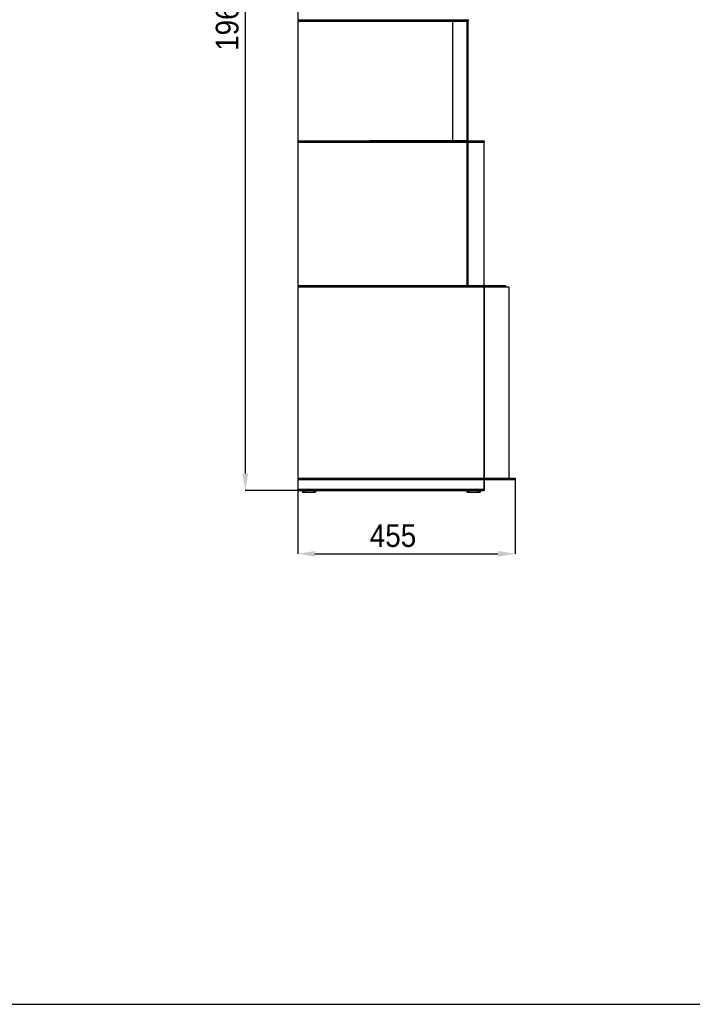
# Model space of a CAD drawing. Header units: millimetres. Extents: x 2576 to 14724, y 480 to 4785.
# Tile 2 of 7: x 10241 to 11649, y 480 to 2541. Entities that reach past the tile are written whole.
import ezdxf

# ---------------------------------------------------------------- set-up
doc = ezdxf.new("R2010")
doc.units = ezdxf.units.MM
doc.header["$LTSCALE"] = 18
doc.header["$PDSIZE"] = -1
doc.linetypes.add('SLD-Solido', pattern=[0])
doc.layers.add('QUOTE', color=1, linetype='SLD-Solido')
doc.layers.add('SCHIZZI', color=9, linetype='Continuous')
doc.styles.add('SLDTEXTSTYLE0', font='GOTHIC.TTF', dxfattribs={"width": 0.913})
doc.dimstyles.new('SLDDIMSTYLE0', dxfattribs={"dimtxt": 47.625, "dimasz": 36, "dimexe": 0, "dimexo": 0.0625, "dimgap": 11.90625, "dimtad": 1, "dimdec": 1, "dimrnd": 1e-09, "dimzin": 12, "dimdsep": 46, "dimtxsty": 'SLDTEXTSTYLE0', "dimsah": 1, "dimcen": 0.09, "dimadec": 0, "dimazin": 3, "dimtfac": 1, "dimtdec": 1, "dimtofl": 0, "dimtmove": 0, "dimatfit": 3, "dimfxl": 1, "dimfrac": 2, "dimtolj": 1, "dimtzin": 12, "dimarcsym": 0})

# ---------------------------------------------------------------- blocks, each defined once
blk = doc.blocks.new('*D17')
at = {"layer": 'Defpoints', "color": 0, "transparency": 16777216}
for p in [(10823, 1578.4), (11278, 1578.4), (11278, 1423.1)]:
    blk.add_point(p, dxfattribs=at)
at = {"layer": 'QUOTE', "color": 0, "lineweight": -2, "transparency": 16777216}
for p, q in [((10823, 1578.3), (10823, 1423.1)), ((11278, 1578.3), (11278, 1423.1)), ((10859, 1423.1), (11242, 1423.1))]:
    blk.add_line(p, q, dxfattribs=at)
at = {"layer": 'QUOTE', "color": 0, "transparency": 16777216}
for points in [[(10859, 1429.1), (10859, 1417.1), (10823, 1423.1)], [(11242, 1429.1), (11242, 1417.1), (11278, 1423.1)]]:
    blk.add_solid(points, dxfattribs=at)
at = {"layer": 'QUOTE', "color": 0, "transparency": 16777216, "insert": (11022.5, 1485.1), "char_height": 47.62, "attachment_point": 2, "style": 'SLDTEXTSTYLE0'}
blk.add_mtext('\\A1;455', dxfattribs=at)
blk = doc.blocks.new('*D18')
at = {"layer": 'Defpoints', "color": 0, "transparency": 16777216}
for p in [(10825, 3520.7), (10713.3, 1555.3), (10823, 1555.3)]:
    blk.add_point(p, dxfattribs=at)
at = {"layer": 'QUOTE', "color": 0, "lineweight": -2, "transparency": 16777216}
for p, q in [((10824.9, 3520.7), (10713.3, 3520.7)), ((10713.3, 3484.7), (10713.3, 1591.3)), ((10822.9, 1555.3), (10713.3, 1555.3))]:
    blk.add_line(p, q, dxfattribs=at)
at = {"layer": 'QUOTE', "color": 0, "transparency": 16777216}
for points in [[(10707.3, 3484.7), (10719.3, 3484.7), (10713.3, 3520.7)], [(10707.3, 1591.3), (10719.3, 1591.3), (10713.3, 1555.3)]]:
    blk.add_solid(points, dxfattribs=at)
at = {"layer": 'QUOTE', "color": 0, "transparency": 16777216, "insert": (10651.4, 2564.8), "char_height": 47.62, "attachment_point": 2, "rotation": 90, "style": 'SLDTEXTSTYLE0'}
blk.add_mtext('\\A1;1965.5', dxfattribs=at)

msp = doc.modelspace()

# ---------------------------------------------------------------- linework, layer by layer
for p, q in [((10822.97, 2791.2), (10822.97, 2541)), ((10822.97, 2541), (10822.97, 2538)), ((10822.97, 2541), (10824.97, 2541)), ((10822.97, 2538), (10824.97, 2538)), ((10822.97, 2538), (10822.97, 2287.8)), ((10824.97, 2541), (10824.97, 2538)), ((10824.97, 2541), (11170.97, 2541)), ((10824.97, 2538), (11170.97, 2538)), ((10922.97, 2541), (10922.97, 2541.2)), ((10922.97, 2537.8), (10922.97, 2538)), ((11134.62, 2537.9), (10922.97, 2537.9)), ((11147.71, 2537.8), (10922.97, 2537.8)), ((11134.62, 2537.8), (11134.62, 2537.9)), ((11178, 2537.8), (11147.71, 2537.8)), ((11147.71, 2288), (11147.71, 2537.8)), ((11170.97, 2541), (11170.97, 2538)), ((11170.97, 2541), (11172.97, 2541)), ((11170.97, 2538), (11172.97, 2538)), ((11172.97, 2541), (11172.97, 2538)), ((11172.97, 2541), (11175.97, 2541)), ((11172.97, 2538), (11175.97, 2538)), ((11175.97, 2541), (11175.97, 2538)), ((11175.97, 2541), (11177.97, 2541)), ((11175.97, 2538), (11177.97, 2538)), ((11177.97, 2541), (11177.97, 2538)), ((11177.97, 2541), (11179.57, 2541)), ((11177.97, 2538), (11179.57, 2538)), ((11179.53, 2537.8), (11178, 2537.8)), ((11178, 2288), (11178, 2537.8)), ((11179.53, 2288), (11179.53, 2537.8)), ((11179.57, 2541), (11179.57, 2538)), ((10822.97, 2287.8), (10822.97, 2284.8)), ((10822.97, 2287.8), (10824.97, 2287.8)), ((10824.97, 2287.8), (10824.97, 2284.8)), ((10824.97, 2287.8), (11211.66, 2287.8)), ((10972.97, 2288), (11147.71, 2288)), ((10972.97, 2287.8), (10972.97, 2288)), ((10972.97, 2287.9), (11152.97, 2287.9)), ((11147.71, 2288), (11178, 2288)), ((11152.97, 2287.9), (11152.97, 2288)), ((11178, 2288), (11179.53, 2288)), ((11211.66, 2287.8), (11211.66, 2284.8)), ((11211.66, 2287.8), (11213.66, 2287.8)), ((11213.66, 2287.8), (11213.66, 2284.8)), ((10822.97, 2284.8), (10824.97, 2284.8)), ((10822.97, 2284.8), (10822.97, 1984.6)), ((10824.97, 2284.8), (11211.66, 2284.8)), ((10972.97, 2284.6), (10972.97, 2284.8)), ((11079.84, 2284.7), (10972.97, 2284.7)), ((11177.49, 2284.6), (10972.97, 2284.6)), ((11079.84, 2284.6), (11079.84, 2284.7)), ((11177.49, 1984.8), (11177.49, 2284.6)), ((11179.97, 2284.6), (11177.49, 2284.6)), ((11213.66, 2284.6), (11179.97, 2284.6)), ((11179.97, 1984.8), (11179.97, 2284.6)), ((11211.66, 2284.8), (11213.66, 2284.8)), ((11213.66, 1984.8), (11213.66, 2284.6)), ((10822.97, 1984.6), (10822.97, 1981.6)), ((10822.97, 1984.6), (10824.97, 1984.6)), ((10822.97, 1981.6), (10824.97, 1981.6)), ((10822.97, 1981.6), (10822.97, 1581.4)), ((10824.97, 1984.6), (10824.97, 1981.6)), ((10824.97, 1984.6), (11255.97, 1984.6)), ((10824.97, 1981.6), (11255.97, 1981.6)), ((11022.97, 1984.8), (11177.49, 1984.8)), ((11022.97, 1984.6), (11022.97, 1984.8)), ((11022.97, 1981.4), (11022.97, 1981.6)), ((11213.15, 1981.4), (11022.97, 1981.4)), ((11177.49, 1984.8), (11179.97, 1984.8)), ((11179.97, 1984.8), (11206.85, 1984.8)), ((11179.97, 1984.8), (11213.66, 1984.8)), ((11213.15, 1581.6), (11213.15, 1981.4)), ((11213.76, 1981.4), (11213.15, 1981.4)), ((11263.85, 1981.4), (11213.76, 1981.4)), ((11213.76, 1581.58), (11213.76, 1981.4)), ((11255.97, 1984.6), (11255.97, 1981.6)), ((11255.97, 1984.6), (11257.97, 1984.6)), ((11255.97, 1981.6), (11257.97, 1981.6)), ((11257.97, 1984.6), (11257.97, 1981.6)), ((11265.87, 1581.6), (11265.87, 1979.5)), ((10822.97, 1581.4), (10822.97, 1578.4)), ((10822.97, 1581.4), (10824.97, 1581.4)), ((10822.97, 1578.4), (10822.97, 1558.27)), ((10822.97, 1578.4), (10824.97, 1578.4)), ((10824.97, 1581.4), (10824.97, 1578.4)), ((10824.97, 1581.4), (11263.8, 1581.4)), ((10824.97, 1578.4), (11263.8, 1578.4)), ((11022.97, 1581.4), (11022.97, 1581.6)), ((11022.97, 1581.6), (11213.15, 1581.6)), ((11022.97, 1581.58), (11213.76, 1581.58)), ((11022.97, 1581.57), (11152.97, 1581.57)), ((11022.97, 1578.2), (11022.97, 1578.4)), ((11213.15, 1578.2), (11022.97, 1578.2)), ((11152.97, 1581.57), (11152.97, 1581.58)), ((11213.15, 1558.27), (11213.15, 1578.2)), ((11213.76, 1578.18), (11213.15, 1578.18)), ((11213.76, 1581.6), (11265.87, 1581.6)), ((11213.76, 1558.27), (11213.76, 1578.18)), ((11263.8, 1581.4), (11263.8, 1578.4)), ((11263.8, 1581.4), (11265.8, 1581.4)), ((11263.8, 1578.4), (11265.8, 1578.4)), ((11265.8, 1581.4), (11265.8, 1578.4)), ((11265.8, 1581.4), (11275.97, 1581.4)), ((11265.8, 1578.4), (11275.97, 1578.4)), ((11275.97, 1581.4), (11275.97, 1578.4)), ((11275.97, 1581.4), (11277.97, 1581.4)), ((11275.97, 1578.4), (11277.97, 1578.4)), ((11277.97, 1581.4), (11277.97, 1578.4)), ((10822.97, 1555.27), (10822.97, 1558.27)), ((10822.97, 1558.27), (10824.97, 1558.27)), ((10824.97, 1555.27), (10822.97, 1555.27)), ((10824.97, 1558.27), (10824.97, 1555.27)), ((10824.97, 1558.27), (11211.15, 1558.27)), ((10824.97, 1555.27), (11211.15, 1555.27)), ((10832.85, 1555.27), (10832.85, 1552.27)), ((10832.85, 1552.27), (10834.81, 1552.27)), ((10834.81, 1555.27), (10834.81, 1552.27)), ((10834.81, 1552.27), (10837.81, 1552.27)), ((10837.81, 1555.27), (10837.81, 1552.27)), ((10837.81, 1552.27), (10856.81, 1552.27)), ((10856.81, 1555.27), (10856.81, 1552.27)), ((10856.81, 1552.27), (10859.81, 1552.27)), ((10859.81, 1555.27), (10859.81, 1552.27)), ((10859.81, 1552.27), (10860.36, 1552.27)), ((10860.36, 1555.27), (10860.36, 1552.27)), ((11177.28, 1555.27), (11177.28, 1552.27)), ((11177.28, 1552.27), (11178.72, 1552.27)), ((11178.72, 1555.27), (11178.72, 1552.27)), ((11178.72, 1552.27), (11181.72, 1552.27)), ((11181.72, 1555.27), (11181.72, 1552.27)), ((11181.72, 1552.27), (11200.72, 1552.27)), ((11200.72, 1555.27), (11200.72, 1552.27)), ((11200.72, 1552.27), (11203.72, 1552.27)), ((11203.72, 1555.27), (11203.72, 1552.27)), ((11203.72, 1552.27), (11205.05, 1552.27)), ((11205.05, 1555.27), (11205.05, 1552.27)), ((11211.15, 1555.27), (11211.15, 1558.27)), ((11211.15, 1558.27), (11213.15, 1558.27)), ((11213.15, 1555.27), (11211.15, 1555.27)), ((11213.15, 1558.27), (11213.15, 1555.27)), ((11213.15, 1558.27), (11213.76, 1558.27))]:
    msp.add_line(p, q)
msp.add_arc((11264.03, 1979.57), 1.84, 357.96517, 95.53361)
at = {"layer": 'SCHIZZI', "color": 7, "true_color": 0xffffff}
msp.add_line((8574.05, 480.15), (14724.05, 480.15), dxfattribs=at)

# ---------------------------------------------------------------- dimensions: what is measured, and where the dimension line sits
at = {"layer": 'QUOTE'}
dim = msp.add_linear_dim(base=(10713.29, 1555.27), p1=(10824.97, 3520.73), p2=(10822.97, 1555.27), angle=90, dimstyle='SLDDIMSTYLE0', dxfattribs=at)
dim.commit()
dim.dimension.update_dxf_attribs({"geometry": '*D18', "text_midpoint": (10713.29, 2564.77), "dimtype": 160})
dim = msp.add_linear_dim(base=(11277.97, 1423.14), p1=(10822.97, 1578.4), p2=(11277.97, 1578.4), dimstyle='SLDDIMSTYLE0', dxfattribs=at)
dim.commit()
dim.dimension.update_dxf_attribs({"geometry": '*D17', "text_midpoint": (11022.49, 1423.14), "dimtype": 160})

doc.saveas('drawing.dxf')
